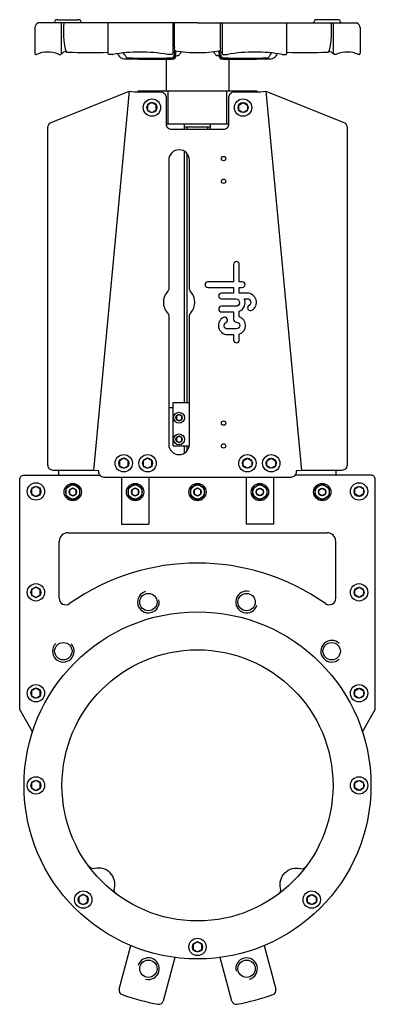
# Model space of a CAD drawing. Extents: x 23 to 351, y 20 to 928.
import ezdxf

# ---------------------------------------------------------------- set-up
doc = ezdxf.new("R2010")
doc.units = 0
doc.header["$LTSCALE"] = 15
doc.header["$MEASUREMENT"] = 0
doc.layers.add('CYL_XDF250', color=7, linetype='CONTINUOUS')

msp = doc.modelspace()

# ---------------------------------------------------------------- linework, layer by layer
at = {"layer": 'CYL_XDF250'}
for p, q in [((57.83, 927.68), (76.86, 927.68)), ((315.95, 927.68), (296.92, 927.68)), ((36.89, 920.5), (36.89, 896.68)), ((186.89, 924.68), (39.89, 924.68)), ((61.58, 898.57), (61.58, 924.68)), ((104.55, 896.16), (104.55, 924.68)), ((164.11, 924.68), (164.11, 896.18)), ((165.55, 902.57), (165.55, 924.68)), ((186.89, 924.68), (333.89, 924.68)), ((208.23, 902.57), (208.23, 924.68)), ((209.67, 924.68), (209.67, 896.18)), ((269.23, 896.16), (269.23, 924.68)), ((312.2, 898.57), (312.2, 924.68)), ((336.89, 920.5), (336.89, 896.68)), ((165.25, 892.44), (166.14, 898.89)), ((208.53, 892.44), (207.64, 898.89)), ((37.89, 895.68), (38.29, 895.68)), ((59.01, 895.68), (60.86, 895.68)), ((61.36, 896.14), (61.58, 898.57)), ((108.57, 895.66), (105.05, 895.66)), ((119.62, 895.49), (118.33, 897.02)), ((157.89, 891.37), (157.89, 861.68)), ((163.61, 895.68), (159.34, 895.68)), ((165.33, 898.36), (164.05, 895.95)), ((166.25, 892.44), (167.11, 898.68)), ((207.53, 892.44), (206.67, 898.68)), ((208.45, 898.36), (209.73, 895.95)), ((210.17, 895.68), (214.44, 895.68)), ((215.89, 891.37), (215.89, 861.68)), ((254.16, 895.49), (255.45, 897.02)), ((265.21, 895.66), (268.73, 895.66)), ((312.42, 896.14), (312.2, 898.57)), ((314.77, 895.68), (312.92, 895.68)), ((335.89, 895.68), (335.49, 895.68)), ((123.91, 861.65), (90.91, 512.15)), ((159.89, 831.68), (159.89, 861.68)), ((213.89, 831.68), (213.89, 861.68)), ((249.87, 861.65), (282.87, 512.15)), ((157.89, 831.68), (215.89, 831.68)), ((174.89, 826.68), (174.89, 831.68)), ((198.89, 828.68), (174.89, 828.68)), ((177.39, 826.68), (177.39, 828.68)), ((196.39, 826.68), (196.39, 828.68)), ((198.89, 826.68), (198.89, 831.68)), ((174.89, 574.68), (174.89, 806.26)), ((177.39, 574.68), (177.39, 804.01)), ((164.39, 574.68), (179.39, 574.68)), ((164.39, 534.68), (164.39, 574.68)), ((164.39, 569.68), (160.39, 569.68)), ((164.39, 534.68), (179.27, 534.68)), ((174.89, 528.1), (174.89, 534.68)), ((177.39, 530.35), (177.39, 534.68)), ((58.89, 507.68), (58.89, 512.15)), ((314.89, 507.68), (314.89, 512.15)), ((116.89, 505.68), (116.89, 462.68)), ((141.89, 505.68), (141.89, 462.68)), ((231.89, 505.68), (231.89, 462.68)), ((256.89, 505.68), (256.89, 462.68)), ((67.39, 454.68), (306.39, 454.68)), ((116.89, 462.68), (141.89, 462.68)), ((256.89, 462.68), (231.89, 462.68)), ((59.39, 394.19), (59.39, 446.68)), ((314.39, 394.19), (314.39, 446.68)), ((114.77, 33.66), (125.55, 73.9)), ((248.23, 73.9), (259.01, 33.66)), ((166.12, 63.03), (155.34, 22.79)), ((218.44, 22.79), (207.66, 63.03))]:
    msp.add_line(p, q, dxfattribs=at)
for points in [[(95.89, 510.68), (95.89, 511.68), (90.91, 512.15), (53.91, 512.15, -0.414214), (48.91, 517.15), (48.91, 828.27, -0.306678), (52.06, 832.91), (123.91, 861.65), (128.89, 861.18), (152.89, 861.18, -0.414214), (157.89, 856.18), (157.89, 831.68, 0.414214), (162.89, 826.68), (210.89, 826.68, 0.414214), (215.89, 831.68), (215.89, 856.18, -0.414214), (220.89, 861.18), (244.89, 861.18), (249.87, 861.65), (321.72, 832.91, -0.306678), (324.87, 828.27), (324.87, 517.15, -0.414214), (319.87, 512.15), (282.87, 512.15), (277.89, 511.68), (277.89, 510.68, -0.414214), (272.89, 505.68), (100.89, 505.68, -0.414214)], [(160.39, 680.22, -0.185167), (159.11, 676.88, 0.383482), (159.11, 657.49, -0.185167), (160.39, 654.14), (160.39, 536.18, 1), (179.39, 536.18), (179.39, 654.14, -0.185167), (180.67, 657.49, 0.383482), (180.67, 676.88, -0.185167), (179.39, 680.22), (179.39, 798.18, 1), (160.39, 798.18)], [(225.43, 686.02), (225.43, 699.66), (225.43, 702.07, 1), (220.2, 702.07), (220.2, 699.66), (220.2, 686.02), (196.43, 686.02, 1), (196.43, 680.79), (220.2, 680.79), (220.2, 675.56), (209.11, 675.56, 1), (209.11, 670.33), (222.12, 670.33, -1), (222.12, 663.41), (209.11, 663.41, 1), (209.11, 658.18), (220.2, 658.18), (220.2, 651.4, 0.414214), (222.82, 648.78, -1), (222.82, 642.57), (214.49, 642.57, -0.794623), (213.12, 648.46, 1), (210.82, 653.16, 0.794623), (214.49, 637.34), (220.2, 637.34), (220.2, 632.3, 1), (225.43, 632.3), (225.43, 637.76, 0.722745), (225.43, 653.59), (225.43, 658.83, 0.419737), (230.09, 670.33), (232.77, 670.33, -0.767176), (234.4, 664.25, 1), (237.02, 659.73, 0.767176), (232.77, 675.56), (225.43, 675.56), (225.43, 680.79), (228.2, 680.79, 1), (228.2, 686.02)]]:
    msp.add_lwpolyline(points, format="xyb", close=True, dxfattribs=at)
msp.add_lwpolyline([(241.89, 861.18), (241.89, 861.68), (131.89, 861.68), (131.89, 861.18)], dxfattribs=at)
for points in [[(140.89, 844.37), (144.89, 842.06), (148.89, 844.37), (148.89, 848.99), (144.89, 851.3), (140.89, 848.99)], [(232.89, 844.37), (228.89, 842.06), (224.89, 844.37), (224.89, 848.99), (228.89, 851.3), (232.89, 848.99)], [(167.39, 559.24), (169.89, 557.79), (172.39, 559.24), (172.39, 562.12), (169.89, 563.57), (167.39, 562.12)], [(167.39, 539.24), (169.89, 537.79), (172.39, 539.24), (172.39, 542.12), (169.89, 543.57), (167.39, 542.12)], [(114.89, 516.37), (118.89, 514.06), (122.89, 516.37), (122.89, 520.99), (118.89, 523.3), (114.89, 520.99)], [(136.89, 516.37), (140.89, 514.06), (144.89, 516.37), (144.89, 520.99), (140.89, 523.3), (136.89, 520.99)], [(236.89, 516.37), (232.89, 514.06), (228.89, 516.37), (228.89, 520.99), (232.89, 523.3), (236.89, 520.99)], [(258.89, 516.37), (254.89, 514.06), (250.89, 516.37), (250.89, 520.99), (254.89, 523.3), (258.89, 520.99)], [(78.39, 495.93), (71.89, 499.69), (65.39, 495.93), (65.39, 488.43), (71.89, 484.68), (78.39, 488.43)], [(135.89, 495.93), (129.39, 499.69), (122.89, 495.93), (122.89, 488.43), (129.39, 484.68), (135.89, 488.43)], [(193.39, 495.93), (186.89, 499.69), (180.39, 495.93), (180.39, 488.43), (186.89, 484.68), (193.39, 488.43)], [(237.89, 495.93), (244.39, 499.69), (250.89, 495.93), (250.89, 488.43), (244.39, 484.68), (237.89, 488.43)], [(295.39, 495.93), (301.89, 499.69), (308.39, 495.93), (308.39, 488.43), (301.89, 484.68), (295.39, 488.43)], [(33.89, 490.37), (37.89, 488.06), (41.89, 490.37), (41.89, 494.99), (37.89, 497.3), (33.89, 494.99)], [(68.89, 490.45), (71.89, 488.72), (74.89, 490.45), (74.89, 493.91), (71.89, 495.64), (68.89, 493.91)], [(126.39, 490.45), (129.39, 488.72), (132.39, 490.45), (132.39, 493.91), (129.39, 495.64), (126.39, 493.91)], [(183.89, 490.45), (186.89, 488.72), (189.89, 490.45), (189.89, 493.91), (186.89, 495.64), (183.89, 493.91)], [(247.39, 490.45), (244.39, 488.72), (241.39, 490.45), (241.39, 493.91), (244.39, 495.64), (247.39, 493.91)], [(304.89, 490.45), (301.89, 488.72), (298.89, 490.45), (298.89, 493.91), (301.89, 495.64), (304.89, 493.91)], [(339.89, 490.37), (335.89, 488.06), (331.89, 490.37), (331.89, 494.99), (335.89, 497.3), (339.89, 494.99)], [(33.89, 397.37), (37.89, 395.06), (41.89, 397.37), (41.89, 401.99), (37.89, 404.3), (33.89, 401.99)], [(339.89, 397.37), (335.89, 395.06), (331.89, 397.37), (331.89, 401.99), (335.89, 404.3), (339.89, 401.99)], [(33.89, 304.37), (37.89, 302.06), (41.89, 304.37), (41.89, 308.99), (37.89, 311.3), (33.89, 308.99)], [(339.89, 304.37), (335.89, 302.06), (331.89, 304.37), (331.89, 308.99), (335.89, 311.3), (339.89, 308.99)], [(33.89, 219.37), (37.89, 217.06), (41.89, 219.37), (41.89, 223.99), (37.89, 226.3), (33.89, 223.99)], [(339.89, 219.37), (335.89, 217.06), (331.89, 219.37), (331.89, 223.99), (335.89, 226.3), (339.89, 223.99)], [(77.53, 114.01), (81.53, 111.7), (85.53, 114.01), (85.53, 118.63), (81.53, 120.94), (77.53, 118.63)], [(296.25, 114.01), (292.25, 111.7), (288.25, 114.01), (288.25, 118.63), (292.25, 120.94), (296.25, 118.63)], [(182.89, 70.37), (186.89, 68.06), (190.89, 70.37), (190.89, 74.99), (186.89, 77.3), (182.89, 74.99)]]:
    msp.add_lwpolyline(points, close=True, dxfattribs=at)
for points in [[(34.73, 271.17), (22.89, 291.68), (22.89, 503.68, -0.414214), (26.89, 507.68), (96.89, 507.68)], [(339.05, 271.17), (350.89, 291.68), (350.89, 503.68, 0.414214), (346.89, 507.68), (276.89, 507.68)], [(112.07, 121.55, -0.303093), (110.21, 126.78, 0.568249), (91.99, 145, -0.303093), (86.76, 146.86)], [(261.71, 121.55, 0.303093), (263.57, 126.78, -0.568249), (281.79, 145, 0.303093), (287.02, 146.86)]]:
    msp.add_lwpolyline(points, format="xyb", dxfattribs=at)
for centre, radius in [((144.89, 846.68), 8), ((228.89, 846.68), 8), ((144.89, 846.68), 4.62), ((228.89, 846.68), 4.62), ((210.89, 799.68), 2), ((210.89, 778.68), 2), ((169.89, 560.68), 5), ((169.89, 560.68), 2.89), ((210.89, 555.68), 2), ((169.89, 540.68), 5), ((169.89, 540.68), 2.89), ((210.89, 534.68), 2), ((118.89, 518.68), 8), ((140.89, 518.68), 8), ((232.89, 518.68), 8), ((254.89, 518.68), 8), ((118.89, 518.68), 4.62), ((140.89, 518.68), 4.62), ((232.89, 518.68), 4.62), ((254.89, 518.68), 4.62), ((37.89, 492.68), 8), ((71.89, 492.18), 8), ((129.39, 492.18), 8), ((186.89, 492.18), 8), ((244.39, 492.18), 8), ((301.89, 492.18), 8), ((335.89, 492.68), 8), ((37.89, 492.68), 4.62), ((71.89, 492.18), 6.5), ((71.89, 492.18), 3.46), ((129.39, 492.18), 6.5), ((129.39, 492.18), 3.46), ((186.89, 492.18), 6.5), ((186.89, 492.18), 3.46), ((244.39, 492.18), 6.5), ((244.39, 492.18), 3.46), ((301.89, 492.18), 6.5), ((301.89, 492.18), 3.46), ((335.89, 492.68), 4.62), ((37.89, 399.68), 8), ((37.89, 399.68), 4.62), ((335.89, 399.68), 8), ((335.89, 399.68), 4.62), ((141.6, 390.72), 8), ((232.18, 390.72), 8), ((186.89, 221.68), 160), ((63.15, 345.42), 8), ((186.89, 221.68), 125), ((310.63, 345.42), 8), ((37.89, 306.68), 8), ((37.89, 306.68), 4.62), ((335.89, 306.68), 8), ((335.89, 306.68), 4.62), ((37.89, 221.68), 8), ((335.89, 221.68), 8), ((37.89, 221.68), 4.62), ((335.89, 221.68), 4.62), ((81.53, 116.32), 8), ((81.53, 116.32), 4.62), ((292.25, 116.32), 8), ((292.25, 116.32), 4.62), ((186.89, 72.68), 8), ((186.89, 72.68), 4.62), ((141.6, 52.64), 8), ((232.18, 52.64), 8)]:
    msp.add_circle(centre, radius, dxfattribs=at)
for centre, radius, start, end in [((57.83, 924.68), 3, 90, 180), ((76.86, 924.68), 3, 0, 90), ((296.92, 924.68), 3, 90, 180), ((315.95, 924.68), 3, 0, 90), ((41.87, 920.09), 5, 113.36771, 175.29522), ((154.3, 917.24), 91.02, 175.31033, 191.37661), ((219.48, 917.24), 91.02, 348.62339, 4.68967), ((331.91, 920.09), 5, 4.70478, 66.63229), ((66.99, 899.82), 2, 195.66756, 263.30735), ((166.21, 897.9), 1, 73.3308, 152.23362), ((174.61, 901.44), 9.12, 172.90088, 190.42212), ((166.8, 900), 1.19, 190.42212, 255.18634), ((186.85, 1036.41), 139.04, 261.5512, 270.01698), ((186.93, 1036.41), 139.04, 269.98302, 278.4488), ((206.98, 900), 1.19, 284.81366, 349.57788), ((207.57, 897.9), 1, 27.76638, 106.6692), ((199.17, 901.44), 9.12, 349.57788, 7.09912), ((306.79, 899.82), 2, 276.69265, 344.33244), ((37.89, 896.68), 1, 180, 270), ((38.29, 896.18), 0.5, 270, 293.22291), ((48.84, 871.62), 26.24, 68.28934, 113.25216), ((59.01, 896.18), 0.5, 202.28285, 270), ((60.86, 896.18), 0.5, 270, 355), ((65.34, 892.99), 5, 81.15071, 144.49045), ((68.78, 915.04), 17.32, 261.15071, 263.30735), ((87.35, 1383.95), 486.55, 267.57429, 272.0263), ((105.05, 896.16), 0.5, 180, 270), ((108.57, 896.16), 0.5, 270, 292.18228), ((134.01, 748.51), 149.34, 80.30694, 99.73654), ((120.39, 899.52), 7.95, 203.31798, 279.31526), ((111.3, 888.54), 10.84, 24.2686, 39.89719), ((121.64, 893.2), 0.5, 204.2686, 262.16502), ((145, 1420.89), 528.7, 267.45958, 272.02892), ((144.18, 1401.77), 510.58, 267.4736, 272.2665), ((158.66, 947.84), 56.66, 266.34083, 276.80731), ((159.34, 896.18), 0.5, 247.91779, 270), ((163.61, 896.18), 0.5, 270, 0), ((163.67, 893.01), 0.5, 276.2558, 335.02138), ((173.94, 888.23), 10.84, 140.10281, 155.02138), ((164.25, 892.58), 1, 276.80731, 352.10771), ((165.25, 892.58), 1, 276.80731, 352.10771), ((168.73, 892.09), 2.51, 109.62673, 172.10771), ((168.69, 892.2), 2.4, 88.01691, 109.62673), ((168.84, 896.51), 1.91, 268.01691, 345.83932), ((176.63, 894.54), 6.12, 143.38005, 165.83932), ((197.15, 894.54), 6.12, 14.16068, 36.61995), ((204.94, 896.51), 1.91, 194.16068, 271.98309), ((205.09, 892.2), 2.4, 70.37327, 91.98309), ((205.05, 892.09), 2.51, 7.89229, 70.37327), ((208.53, 892.58), 1, 187.89229, 263.19269), ((199.84, 888.23), 10.84, 24.97862, 39.89719), ((215.12, 947.84), 56.66, 263.19269, 273.65917), ((209.53, 892.58), 1, 187.89229, 263.19269), ((229.6, 1401.77), 510.58, 267.7335, 272.5264), ((210.11, 893.01), 0.5, 204.97862, 263.7442), ((210.17, 896.18), 0.5, 180, 270), ((228.78, 1420.89), 528.7, 267.97108, 272.54042), ((214.44, 896.18), 0.5, 270, 292.08221), ((239.77, 748.51), 149.34, 80.26346, 99.69306), ((253.39, 899.52), 7.95, 260.68474, 336.68202), ((252.14, 893.2), 0.5, 277.83498, 335.7314), ((262.48, 888.54), 10.84, 140.10281, 155.7314), ((265.21, 896.16), 0.5, 247.81772, 270), ((268.73, 896.16), 0.5, 270, 0), ((286.43, 1383.95), 486.55, 267.9737, 272.42571), ((305, 915.04), 17.32, 276.69265, 278.84929), ((308.44, 892.99), 5, 35.50955, 98.84929), ((312.92, 896.18), 0.5, 185, 270), ((314.77, 896.18), 0.5, 270, 337.71715), ((324.94, 871.62), 26.24, 66.74784, 111.71066), ((335.49, 896.18), 0.5, 246.77709, 270), ((335.89, 896.68), 1, 270, 0), ((67.39, 446.68), 8, 90, 180), ((306.39, 446.68), 8, 0, 90), ((186.89, 221.68), 205, 54.84226, 125.15774), ((141.6, 390.72), 10, 105, 12.61198), ((232.18, 390.72), 10, 75, 342.61198), ((65.39, 394.19), 6, 180, 305.15774), ((308.39, 394.19), 6, 234.84226, 0), ((310.63, 345.42), 10, 45, 312.61198), ((63.15, 345.42), 10, 135, 42.61198), ((141.6, 52.64), 10, 255, 162.61198), ((232.18, 52.64), 10, 285, 192.61198), ((118.63, 32.63), 4, 165, 250.14829), ((186.89, 221.68), 205, 250.14829, 259.85171), ((186.89, 221.68), 205, 280.14829, 289.85171), ((255.15, 32.63), 4, 289.85171, 15), ((151.47, 23.83), 4, 259.85171, 345), ((222.31, 23.83), 4, 195, 280.14829)]:
    msp.add_arc(centre, radius, start, end, dxfattribs=at)

doc.saveas('drawing.dxf')
